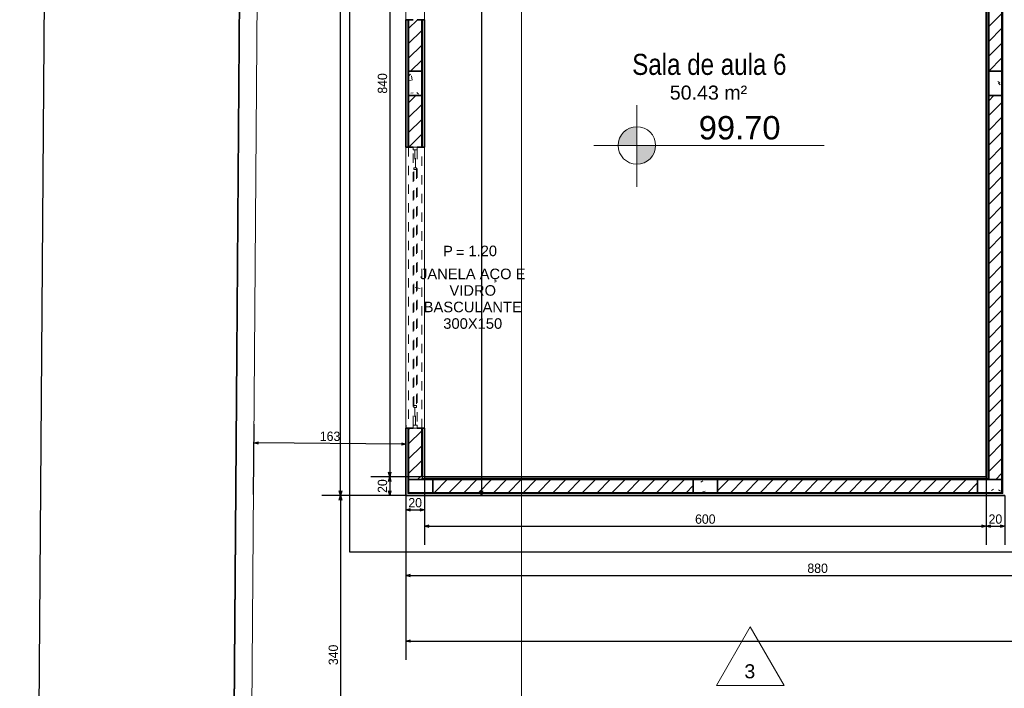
# Model space of a CAD drawing. Header units: millimetres. Extents: x -109 to 627, y -178 to 173.
# Tile 8 of 178: x -18.49 to -7.97, y 7.28 to 14.42. Entities that reach past the tile are written whole.
import ezdxf

# ---------------------------------------------------------------- set-up
doc = ezdxf.new("R2010")
doc.units = ezdxf.units.MM
doc.linetypes.add('Traço Curto', pattern=[0.00153, 0.001, -0.00053])
doc.layers.add('A-PAREDE', color=5, linetype='Continuous')
doc.layers.add('A-PISOS-NIVEL', color=1, linetype='Continuous')
for name, color, linetype, lineweight in [('ARQ - ALVENARIA - OSSO', 2, 'Continuous', 35), ('ARQ - COTA_NÍVEL', 2, 'Continuous', 5), ('ARQ - DIVISORIA', 3, 'Continuous', 35), ('ARQ - JANELA', 2, 'Traço Curto', 5), ('ARQ - PAREDE VISTA', 4, 'Continuous', 9), ('ARQ - PAREDES_HACHURA', 9, 'Continuous', 35), ('ARQ - PAREDES_REVESTIMENTO', 3, 'Continuous', 35), ('ARQ - PILAR', 4, 'Continuous', 15), ('ARQ - SIMBOLO_CORTE', 2, 'Continuous', 5), ('ARQ -TEXTO_AMBIENTE', 2, 'Continuous', 5), ('ARQ -TEXTO_JANELA', 2, 'Continuous', 9), ('MURO', 2, 'Continuous', 0)]:
    doc.layers.add(name, color=color, linetype=linetype, lineweight=lineweight)
doc.styles.add('Arial Narrow', font='ARIALN.TTF', dxfattribs={"height": 0.225})
doc.styles.add('Arial_2', font='arial.ttf', dxfattribs={"height": 0.15})
doc.styles.add('Arial_3', font='arial.ttf', dxfattribs={"height": 0.0015})
doc.styles.add('Arial_4', font='arial.ttf', dxfattribs={"height": 0.1125})
doc.styles.add('GULIM', font='Gulim.ttf')
doc.dimstyles.new('GULIM-100', dxfattribs={"dimtxt": 0.1, "dimasz": 0.05, "dimexe": 0.2, "dimexo": 0, "dimgap": 0.025, "dimtad": 1, "dimdec": 0, "dimlfac": 100, "dimzin": 12, "dimdsep": 46, "dimtxsty": 'GULIM', "dimblk": 'OPEN30', "dimcen": 0, "dimclrd": 152, "dimclre": 152, "dimclrt": 152, "dimaunit": 1, "dimadec": 0, "dimazin": 0, "dimtfac": 1.875, "dimtdec": 0, "dimtmove": 2, "dimatfit": 3, "dimldrblk": 'OPEN30', "dimfxl": 0, "dimtolj": 1, "dimtzin": 12, "dimlwd": -1, "dimarcsym": 0})
pattern_1 = [(50, (-17.2688, 35.45875), (0.5462905, -0.0472954), [0.056985, -0.628837]), (355, (-17.2688, 35.45875), (-0.105401, 0.573222), [0.045988, -0.50287]), (100.451, (-17.2228, 35.45476), (0.44084, 0.525572), [0.048987, -0.533862]), (46.184, (-17.2688, 35.6107), (0.812912, -0.126028), [0.085978, -0.942756]), (96.636, (-17.2008, 35.6007), (0.71181, 0.74206), [0.07298, -0.800793]), (351.184, (-17.2688, 35.6107), (0.712045, 0.742424), [0.068982, -0.753805]), (21, (-17.1928, 35.57273), (0.454867, -0.3062124), [0.056985, -0.628837]), (326, (-17.1928, 35.5727), (0.185717, 0.552451), [0.045988, -0.50287]), (71.451, (-17.1548, 35.54773), (0.64037, 0.245952), [0.048987, -0.533862]), (37.5, (-17.26879, 35.45875), (0.0092036, 0.2540508), [0.0249935, -0.4718778, 0.0249935, -0.4848744, -0.5048692]), (37.5, (-17.26879, 35.45875), (0.0092036, 0.2540508), [-1.006739, 0.0249935, -0.479876]), (7.5, (-17.2688, 35.45875), (0.2004088, 0.3006604), [0.0249935, -0.265931, 0.0249935, -0.459881, -0.1919503]), (7.5, (-17.2688, 35.45875), (0.2004088, 0.3006604), [-0.775799, 0.0249935, -0.166957]), (327.5, (-17.43874, 35.45875), (0.4063776, -0.0170732), [0.0249935, -0.1649573, 0.0249935, -0.5688527, -0.7887957]), (327.5, (-17.43874, 35.45875), (0.4063776, -0.0170732), [-0.784797, 0.0249935, -0.763802]), (317.5, (-17.51472, 35.45875), (0.4438837, 0.075988), [0.0249935, -0.222942, 0.0249935, -0.369904, -0.559855]), (317.5, (-17.51472, 35.45875), (0.4438837, 0.075988), [-0.641834, 0.024994, -0.534861])]
pattern_2 = [(45, (-17.26879, 35.45875), (-0.07917545, 0.07917545), [])]

# ---------------------------------------------------------------- blocks, each defined once
blk = doc.blocks.new('_Open30')
at = {"color": 0, "linetype": 'ByBlock', "lineweight": -2}
for p, q in [((-1, 0.27), (0, 0)), ((0, 0), (-1, -0.27)), ((0, 0), (-1, 0))]:
    blk.add_line(p, q, dxfattribs=at)
blk = doc.blocks.new('*D697')
at = {"color": 152, "lineweight": -2, "transparency": 16777216}
for p, q in [((-15.846, 55.95), (-18.126, 55.966)), ((-16.212, 5.951), (-18.492, 5.968))]:
    blk.add_line(p, q, dxfattribs=at)
at = {"color": 152, "transparency": 16777216}
blk.add_line((-18.291, 6.016), (-17.927, 55.915), dxfattribs=at)
at = {"layer": 'Defpoints', "color": 0, "transparency": 16777216}
for p in [(-17.926, 55.965), (-15.846, 55.95), (-16.212, 5.951)]:
    blk.add_point(p, dxfattribs=at)
at = {"color": 152, "transparency": 16777216, "xscale": 0.05, "yscale": 0.05, "zscale": 0.05}
for p, rotation in [((-17.926, 55.965), 89.58136189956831), ((-18.292, 5.966), 269.5813618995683)]:
    blk.add_blockref('_Open30', p, dxfattribs=dict(at, rotation=rotation))
at = {"color": 152, "transparency": 16777216, "insert": (-18.185, 30.966), "char_height": 0.1, "attachment_point": 5, "rotation": 89.5814, "style": 'GULIM'}
blk.add_mtext('\\A1;5000', dxfattribs=at)
blk = doc.blocks.new('JANELA BASCULANTE PRÁTICA DE REVIT - JANELA AÇO E VIDRO BASCULANTE 300X150-6308812-NÍVEL 1')
at = {"layer": 'ARQ - JANELA'}
for p, q in [((1.5, 0.07), (-1.5, 0.07)), ((-1.47, 0.02), (-1.5, 0.02)), ((-1.5, 0.02), (-1.5, -0.02)), ((-1.47, -0.02), (-1.47, 0.02)), ((-1.47, 0.02), (1.47, 0.02)), ((-1.28, 0.005), (-1.47, 0.005)), ((-1.47, 0.005), (-1.47, -0.005)), ((-1.26, 0.015), (-1.28, 0.015)), ((-1.28, 0.015), (-1.28, -0.015)), ((-1.28, -0.005), (-1.28, 0.005)), ((-1.26, -0.015), (-1.26, 0.015)), ((-1.26, 0.015), (1.26, 0.015)), ((1.28, 0.015), (1.26, 0.015)), ((1.26, 0.015), (1.26, -0.015)), ((1.28, -0.015), (1.28, 0.015)), ((1.47, 0.005), (1.28, 0.005)), ((1.28, 0.005), (1.28, -0.005)), ((1.5, 0.02), (1.47, 0.02)), ((1.47, 0.02), (1.47, -0.02)), ((1.47, -0.005), (1.47, 0.005)), ((1.5, -0.02), (1.5, 0.02)), ((-1.5, -0.02), (-1.47, -0.02)), ((-1.5, -0.07), (1.5, -0.07)), ((-1.47, -0.005), (-1.28, -0.005)), ((1.47, -0.02), (-1.47, -0.02)), ((-1.28, -0.015), (-1.26, -0.015)), ((1.26, -0.015), (-1.26, -0.015)), ((1.26, -0.015), (1.28, -0.015)), ((1.28, -0.005), (1.47, -0.005)), ((1.47, -0.02), (1.5, -0.02))]:
    blk.add_line(p, q, dxfattribs=at)
blk = doc.blocks.new('Elevação - Nome da Vista e Número do Detalhe 01-790552-NÍVEL 1')
at = {"layer": 'ARQ - COTA_NÍVEL'}
for p, q in [((0.00008, 0.00748), (-0.00474, -0.00088)), ((0.00491, -0.00088), (0.00008, 0.00748)), ((-0.00474, -0.00088), (0.00491, -0.00088))]:
    blk.add_line(p, q, dxfattribs=at)
blk = doc.blocks.new('Identificação de Janela - Modelo 1-6080617-NÍVEL 1')
at = {"layer": 'ARQ -TEXTO_JANELA', "char_height": 0.0015, "attachment_point": 1, "style": 'Arial_3'}
for s, insert, width in [('P', (-0.00449, 0.00572), 0.0016835), ('=', (-0.00267, 0.00556), 0.0015232)]:
    blk.add_mtext(s, dxfattribs=dict(at, insert=insert, width=width))
blk = doc.blocks.new('*D717')
at = {"color": 152, "lineweight": -2, "transparency": 16777216}
for p, q in [((-14.167, 17.935), (-14.739, 17.935)), ((-14.167, 9.538), (-14.739, 9.538))]:
    blk.add_line(p, q, dxfattribs=at)
at = {"color": 152, "transparency": 16777216}
blk.add_line((-14.539, 17.885), (-14.539, 9.588), dxfattribs=at)
at = {"layer": 'Defpoints', "color": 0, "transparency": 16777216}
for p in [(-14.167, 17.935), (-14.539, 9.538), (-14.167, 9.538)]:
    blk.add_point(p, dxfattribs=at)
at = {"color": 152, "transparency": 16777216, "xscale": 0.05, "yscale": 0.05, "zscale": 0.05}
for p, rotation in [((-14.539, 17.935), 90), ((-14.539, 9.538), 270)]:
    blk.add_blockref('_Open30', p, dxfattribs=dict(at, rotation=rotation))
at = {"color": 152, "transparency": 16777216, "insert": (-14.616, 13.736), "char_height": 0.1, "attachment_point": 5, "rotation": 90, "style": 'GULIM'}
blk.add_mtext('\\A1;840', dxfattribs=at)
blk = doc.blocks.new('*D718')
at = {"color": 152, "lineweight": -2, "transparency": 16777216}
for p, q in [((-14.167, 9.538), (-14.739, 9.538)), ((-14.367, 9.338), (-14.739, 9.338))]:
    blk.add_line(p, q, dxfattribs=at)
at = {"color": 152, "transparency": 16777216}
blk.add_line((-14.539, 9.488), (-14.539, 9.388), dxfattribs=at)
at = {"layer": 'Defpoints', "color": 0, "transparency": 16777216}
for p in [(-14.167, 9.538), (-14.539, 9.338), (-14.367, 9.338)]:
    blk.add_point(p, dxfattribs=at)
at = {"color": 152, "transparency": 16777216, "xscale": 0.05, "yscale": 0.05, "zscale": 0.05}
for p, rotation in [((-14.539, 9.538), 90), ((-14.539, 9.338), 270)]:
    blk.add_blockref('_Open30', p, dxfattribs=dict(at, rotation=rotation))
at = {"color": 152, "transparency": 16777216, "insert": (-14.616, 9.438), "char_height": 0.1, "attachment_point": 5, "rotation": 90, "style": 'GULIM'}
blk.add_mtext('\\A1;20', dxfattribs=at)
blk = doc.blocks.new('*D719')
at = {"layer": 'A-PAREDE', "color": 152, "lineweight": -2, "transparency": 16777216}
for p, q in [((-14.367, 52.726), (-15.264, 52.726)), ((-14.367, 9.338), (-15.264, 9.338))]:
    blk.add_line(p, q, dxfattribs=at)
at = {"layer": 'A-PAREDE', "color": 152, "transparency": 16777216}
blk.add_line((-15.064, 9.388), (-15.064, 52.676), dxfattribs=at)
at = {"layer": 'Defpoints', "color": 0, "transparency": 16777216}
for p in [(-15.064, 52.726), (-14.367, 52.726), (-14.367, 9.338)]:
    blk.add_point(p, dxfattribs=at)
at = {"layer": 'A-PAREDE', "color": 152, "transparency": 16777216, "xscale": 0.05, "yscale": 0.05, "zscale": 0.05}
for p, rotation in [((-15.064, 52.726), 90), ((-15.064, 9.338), 270)]:
    blk.add_blockref('_Open30', p, dxfattribs=dict(at, rotation=rotation))
at = {"layer": 'A-PAREDE', "color": 152, "transparency": 16777216, "insert": (-15.141, 31.032), "char_height": 0.1, "attachment_point": 5, "rotation": 90, "style": 'GULIM'}
blk.add_mtext('\\A1;4339', dxfattribs=at)
blk = doc.blocks.new('*D693')
at = {"color": 152, "lineweight": -2, "transparency": 16777216}
for p, q in [((-14.167, 9.538), (-14.167, 8.984)), ((-14.367, 9.338), (-14.367, 8.984))]:
    blk.add_line(p, q, dxfattribs=at)
at = {"color": 152, "transparency": 16777216}
blk.add_line((-14.317, 9.184), (-14.217, 9.184), dxfattribs=at)
at = {"layer": 'Defpoints', "color": 0, "transparency": 16777216}
for p in [(-14.167, 9.538), (-14.367, 9.338), (-14.167, 9.184)]:
    blk.add_point(p, dxfattribs=at)
at = {"color": 152, "transparency": 16777216, "xscale": 0.05, "yscale": 0.05, "zscale": 0.05, "rotation": 180}
blk.add_blockref('_Open30', (-14.367, 9.184), dxfattribs=at)
at = {"color": 152, "transparency": 16777216, "xscale": 0.05, "yscale": 0.05, "zscale": 0.05}
blk.add_blockref('_Open30', (-14.167, 9.184), dxfattribs=at)
at = {"color": 152, "transparency": 16777216, "insert": (-14.267, 9.26), "char_height": 0.1, "attachment_point": 5, "style": 'GULIM'}
blk.add_mtext('\\A1;20', dxfattribs=at)
blk = doc.blocks.new('*D720')
at = {"color": 152, "lineweight": -2, "transparency": 16777216}
for p, q in [((-14.167, 9.538), (-14.167, 8.809)), ((-8.169, 9.538), (-8.169, 8.809))]:
    blk.add_line(p, q, dxfattribs=at)
at = {"color": 152, "transparency": 16777216}
blk.add_line((-14.117, 9.009), (-8.219, 9.009), dxfattribs=at)
at = {"layer": 'Defpoints', "color": 0, "transparency": 16777216}
for p in [(-14.167, 9.538), (-8.169, 9.538), (-8.169, 9.009)]:
    blk.add_point(p, dxfattribs=at)
at = {"color": 152, "transparency": 16777216, "xscale": 0.05, "yscale": 0.05, "zscale": 0.05, "rotation": 180}
blk.add_blockref('_Open30', (-14.167, 9.009), dxfattribs=at)
at = {"color": 152, "transparency": 16777216, "xscale": 0.05, "yscale": 0.05, "zscale": 0.05}
blk.add_blockref('_Open30', (-8.169, 9.009), dxfattribs=at)
at = {"color": 152, "transparency": 16777216, "insert": (-11.168, 9.085), "char_height": 0.1, "attachment_point": 5, "style": 'GULIM'}
blk.add_mtext('\\A1;600', dxfattribs=at)
blk = doc.blocks.new('*D721')
at = {"color": 152, "lineweight": -2, "transparency": 16777216}
for p, q in [((-8.169, 9.538), (-8.169, 8.809)), ((-7.969, 9.338), (-7.969, 8.809))]:
    blk.add_line(p, q, dxfattribs=at)
at = {"color": 152, "transparency": 16777216}
blk.add_line((-8.119, 9.009), (-8.019, 9.009), dxfattribs=at)
at = {"layer": 'Defpoints', "color": 0, "transparency": 16777216}
for p in [(-8.169, 9.538), (-7.969, 9.338), (-7.969, 9.009)]:
    blk.add_point(p, dxfattribs=at)
at = {"color": 152, "transparency": 16777216, "xscale": 0.05, "yscale": 0.05, "zscale": 0.05, "rotation": 180}
blk.add_blockref('_Open30', (-8.169, 9.009), dxfattribs=at)
at = {"color": 152, "transparency": 16777216, "xscale": 0.05, "yscale": 0.05, "zscale": 0.05}
blk.add_blockref('_Open30', (-7.969, 9.009), dxfattribs=at)
at = {"color": 152, "transparency": 16777216, "insert": (-8.069, 9.085), "char_height": 0.1, "attachment_point": 5, "style": 'GULIM'}
blk.add_mtext('\\A1;20', dxfattribs=at)
blk = doc.blocks.new('*D694')
at = {"color": 152, "lineweight": -2, "transparency": 16777216}
for p, q in [((-14.367, 9.338), (-14.367, 8.284)), ((-5.569, 9.338), (-5.569, 8.284))]:
    blk.add_line(p, q, dxfattribs=at)
at = {"color": 152, "transparency": 16777216}
blk.add_line((-14.317, 8.484), (-5.619, 8.484), dxfattribs=at)
at = {"layer": 'Defpoints', "color": 0, "transparency": 16777216}
for p in [(-14.367, 9.338), (-5.569, 9.338), (-5.569, 8.484)]:
    blk.add_point(p, dxfattribs=at)
at = {"color": 152, "transparency": 16777216, "xscale": 0.05, "yscale": 0.05, "zscale": 0.05, "rotation": 180}
blk.add_blockref('_Open30', (-14.367, 8.484), dxfattribs=at)
at = {"color": 152, "transparency": 16777216, "xscale": 0.05, "yscale": 0.05, "zscale": 0.05}
blk.add_blockref('_Open30', (-5.569, 8.484), dxfattribs=at)
at = {"color": 152, "transparency": 16777216, "insert": (-9.968, 8.56), "char_height": 0.1, "attachment_point": 5, "style": 'GULIM'}
blk.add_mtext('\\A1;880', dxfattribs=at)
blk = doc.blocks.new('*D853')
at = {"color": 152, "lineweight": -2, "transparency": 16777216}
for p, q in [((-14.367, 9.338), (-14.367, 7.584)), ((51.629, 9.338), (51.629, 7.584))]:
    blk.add_line(p, q, dxfattribs=at)
at = {"color": 152, "transparency": 16777216}
blk.add_line((-14.317, 7.784), (51.579, 7.784), dxfattribs=at)
at = {"layer": 'Defpoints', "color": 0, "transparency": 16777216}
for p in [(-14.367, 9.338), (51.629, 9.338), (51.629, 7.784)]:
    blk.add_point(p, dxfattribs=at)
at = {"color": 152, "transparency": 16777216, "xscale": 0.05, "yscale": 0.05, "zscale": 0.05, "rotation": 180}
blk.add_blockref('_Open30', (-14.367, 7.784), dxfattribs=at)
at = {"color": 152, "transparency": 16777216, "xscale": 0.05, "yscale": 0.05, "zscale": 0.05}
blk.add_blockref('_Open30', (51.629, 7.784), dxfattribs=at)
at = {"color": 152, "transparency": 16777216, "insert": (18.631, 7.86), "char_height": 0.1, "attachment_point": 5, "style": 'GULIM'}
blk.add_mtext('\\A1;6600', dxfattribs=at)
blk = doc.blocks.new('Elevações de ponto - Cota de Nível 1-825078-NÍVEL 1')
at = {"layer": 'ARQ - COTA_NÍVEL'}
h = blk.add_hatch(color=256, dxfattribs=at)
edge = h.paths.add_edge_path(flags=0)
edge.add_line((0, 0.002278), (0, 0.000678))
edge.add_line((0, 0.000678), (-0.0016, 0.000678))
edge.add_arc((0, 0.000678), 0.0016, 90, 180, ccw=False)
h = blk.add_hatch(color=256, dxfattribs=at)
edge = h.paths.add_edge_path(flags=0)
edge.add_arc((0, 0.000678), 0.0016, 270, 360, ccw=False)
edge.add_line((0, -0.000922), (0, 0.000678))
edge.add_line((0, 0.000678), (0.0016, 0.000678))
for p, q in [((0, 0.004106), (0, -0.002843)), ((0, -0.00218), (0, 0.003078)), ((0, 0.000678), (0, 0.002278)), ((-0.003665, 0.000678), (0.016004, 0.000678)), ((-0.0016, 0.000678), (0, 0.000678)), ((0.0016, 0.000678), (0, 0.000678)), ((0, 0.000678), (0, -0.000922))]:
    blk.add_line(p, q, dxfattribs=at)
blk.add_circle((0, 0.000678), 0.0016, dxfattribs=at)
for start, end in [(90, 180), (270, 360)]:
    blk.add_arc((0, 0.000678), 0.0016, start, end, dxfattribs=at)
blk = doc.blocks.new('*D975')
at = {"layer": 'A-PAREDE', "color": 152, "lineweight": -2, "transparency": 16777216}
for p, q in [((-14.367, 9.338), (-15.264, 9.338)), ((-14.273, 5.934), (-15.264, 5.934))]:
    blk.add_line(p, q, dxfattribs=at)
at = {"layer": 'A-PAREDE', "color": 152, "transparency": 16777216}
blk.add_line((-15.064, 9.288), (-15.064, 5.984), dxfattribs=at)
at = {"layer": 'Defpoints', "color": 0, "transparency": 16777216}
for p in [(-14.367, 9.338), (-15.064, 5.934), (-14.273, 5.934)]:
    blk.add_point(p, dxfattribs=at)
at = {"layer": 'A-PAREDE', "color": 152, "transparency": 16777216, "xscale": 0.05, "yscale": 0.05, "zscale": 0.05}
for p, rotation in [((-15.064, 9.338), 90), ((-15.064, 5.934), 270)]:
    blk.add_blockref('_Open30', p, dxfattribs=dict(at, rotation=rotation))
at = {"layer": 'A-PAREDE', "color": 152, "transparency": 16777216, "insert": (-15.141, 7.636), "char_height": 0.1, "attachment_point": 5, "rotation": 90, "style": 'GULIM'}
blk.add_mtext('\\A1;340', dxfattribs=at)
blk = doc.blocks.new('*D991')
at = {"color": 152, "lineweight": -2, "transparency": 16777216}
for p, q in [((-15.994, 9.349), (-15.988, 10.098)), ((-14.367, 9.338), (-14.362, 10.087))]:
    blk.add_line(p, q, dxfattribs=at)
at = {"color": 152, "transparency": 16777216}
blk.add_line((-14.413, 9.887), (-15.94, 9.898), dxfattribs=at)
at = {"layer": 'Defpoints', "color": 0, "transparency": 16777216}
for p in [(-15.99, 9.898), (-15.994, 9.349), (-14.367, 9.338)]:
    blk.add_point(p, dxfattribs=at)
at = {"color": 152, "transparency": 16777216, "xscale": 0.05, "yscale": 0.05, "zscale": 0.05}
for p, rotation in [((-15.99, 9.898), 179.5813618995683), ((-14.363, 9.887), 359.5813618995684)]:
    blk.add_blockref('_Open30', p, dxfattribs=dict(at, rotation=rotation))
at = {"color": 152, "transparency": 16777216, "insert": (-15.176, 9.969), "char_height": 0.1, "attachment_point": 5, "rotation": 359.5814, "style": 'GULIM'}
blk.add_mtext('\\A1;163', dxfattribs=at)
blk = doc.blocks.new('*D998')
at = {"color": 152, "lineweight": -2, "transparency": 16777216}
for p, q in [((-14.077, 43.899), (-13.36, 43.899)), ((-14.077, 9.338), (-13.36, 9.338))]:
    blk.add_line(p, q, dxfattribs=at)
at = {"color": 152, "transparency": 16777216}
blk.add_line((-13.56, 43.849), (-13.56, 9.388), dxfattribs=at)
at = {"layer": 'Defpoints', "color": 0, "transparency": 16777216}
for p in [(-14.077, 43.899), (-14.077, 9.338), (-13.56, 9.338)]:
    blk.add_point(p, dxfattribs=at)
at = {"color": 152, "transparency": 16777216, "xscale": 0.05, "yscale": 0.05, "zscale": 0.05}
for p, rotation in [((-13.56, 43.899), 90), ((-13.56, 9.338), 270)]:
    blk.add_blockref('_Open30', p, dxfattribs=dict(at, rotation=rotation))
at = {"color": 152, "transparency": 16777216, "insert": (-13.636, 26.618), "char_height": 0.1, "attachment_point": 5, "rotation": 90, "style": 'GULIM'}
blk.add_mtext('\\A1;3456', dxfattribs=at)

msp = doc.modelspace()

# ---------------------------------------------------------------- hatches: boundary and pattern name
at = {"layer": 'ARQ - PAREDES_HACHURA'}
h = msp.add_hatch(color=256, dxfattribs=at)
h.paths.add_polyline_path([(-14.33719, 9.36758), (-14.33719, 10.05741), (-14.34719, 10.05741), (-14.34719, 9.36758)], flags=0)
h.paths.add_polyline_path([(-14.33719, 13.05661), (-14.33719, 14.41626), (-14.34719, 14.41626), (-14.34719, 13.05661)], flags=0)
h.paths.add_polyline_path([(-14.33719, 17.41582), (-14.33727, 18.6555), (-14.34719, 18.65518), (-14.34719, 17.41582)], flags=0)
h.paths.add_polyline_path([(-14.34719, 21.65472), (-14.33719, 21.65472), (-14.33719, 23.01345), (-14.34719, 23.01345), (-14.34719, 22.20426)], flags=0)
h.paths.add_polyline_path([(-14.33719, 26.01267), (-14.33719, 26.70309), (-14.33719, 35.85071), (-14.34719, 35.85071), (-14.34719, 26.01267)], flags=0)
h.paths.add_polyline_path([(-14.33719, 38.85092), (-14.33719, 40.21057), (-14.34719, 40.21057), (-14.34719, 38.85092)], flags=0)
h.paths.add_polyline_path([(-14.34719, 43.20882), (-14.33719, 43.20882), (-14.33719, 43.89864), (-14.34719, 43.89864), (-14.34719, 43.72868)], flags=0)
h = msp.add_hatch(dxfattribs=at)
h.set_pattern_fill('FP_6', color=256, scale=0.999741, style=0, pattern_type=2)
h.set_pattern_definition(pattern_2)
h.paths.add_polyline_path([(-14.2872, 13.86642), (-14.19722, 13.86642), (-14.19722, 14.41628), (-14.33719, 14.41628), (-14.33719, 13.86642)], flags=0)
h.paths.add_polyline_path([(-14.33719, 17.4155), (-14.19722, 17.4155), (-14.19722, 17.96536), (-14.33719, 17.96536), (-14.33719, 17.45299)], flags=0)
h = msp.add_hatch(color=256, dxfattribs=at)
h.paths.add_polyline_path([(-14.19722, 9.51755), (-14.18723, 9.51826), (-14.18723, 10.05741), (-14.19722, 10.05741), (-14.19722, 9.53754)], flags=0)
h.paths.add_polyline_path([(-14.19722, 13.05663), (-14.18723, 13.05663), (-14.18723, 14.41628), (-14.19722, 14.41628), (-14.19722, 13.60649)], flags=0)
h.paths.add_polyline_path([(-14.18723, 17.4155), (-14.18723, 17.95536), (-14.19722, 17.95534), (-14.19722, 17.4155)], flags=0)
h = msp.add_hatch(color=256, dxfattribs=at)
h.paths.add_polyline_path([(-8.14879, 9.51755), (-8.13879, 9.51756), (-8.13879, 17.0156), (-8.14879, 17.0156), (-8.14879, 9.53572)], flags=0)
h.paths.add_polyline_path([(-8.13879, 17.91537), (-8.13879, 17.95536), (-8.14879, 17.95536), (-8.14879, 17.91537)], flags=0)
h = msp.add_hatch(dxfattribs=at)
h.set_pattern_fill('FP_6', color=256, scale=0.999741, style=0, pattern_type=2)
h.set_pattern_definition(pattern_2)
h.paths.add_polyline_path([(-8.13879, 13.86642), (-7.99883, 13.86642), (-7.99883, 17.0456), (-8.13879, 17.0456), (-8.13879, 15.77578)], flags=0)
h.paths.add_polyline_path([(-8.13879, 17.88538), (-7.99883, 17.88538), (-7.99883, 17.96536), (-8.13879, 17.96536), (-8.13879, 17.90992)], flags=0)
for points in [[(-7.98883, 9.36758), (-7.98883, 17.0206), (-7.99883, 17.0206), (-7.99883, 9.36758)], [(-8.25876, 9.50755), (-8.13879, 9.50755), (-8.13879, 9.51755), (-14.19722, 9.51755), (-14.19722, 9.50755), (-8.37151, 9.50755)], [(-7.98883, 9.35759), (-7.98883, 9.36758), (-14.34719, 9.36758), (-14.34719, 9.35759), (-7.99883, 9.35759)]]:
    msp.add_hatch(color=256, dxfattribs=at).paths.add_polyline_path(points, flags=0)
h = msp.add_hatch(dxfattribs=at)
h.set_pattern_fill('FP_6', color=256, scale=0.999741, style=0, pattern_type=2)
h.set_pattern_definition(pattern_2)
h.paths.add_polyline_path([(-14.33719, 9.50755), (-14.19722, 9.50755), (-14.19722, 10.05741), (-14.33719, 10.05741)], flags=0)
h.paths.add_polyline_path([(-14.2872, 13.05663), (-14.19722, 13.05663), (-14.19722, 13.60649), (-14.33719, 13.60649), (-14.33719, 13.05663)], flags=0)
h = msp.add_hatch(dxfattribs=at)
h.set_pattern_fill('FP_6', color=256, scale=0.999741, style=0, pattern_type=2)
h.set_pattern_definition(pattern_2)
h.paths.add_polyline_path([(-8.13879, 9.50755), (-7.99883, 9.50755), (-7.99883, 13.60649), (-8.13879, 13.60649), (-8.13879, 9.51755)], flags=0)
h = msp.add_hatch(dxfattribs=at)
h.set_pattern_fill('FP_6', color=256, scale=0.999741, style=0, pattern_type=2)
h.set_pattern_definition(pattern_2)
h.paths.add_polyline_path([(-14.07726, 9.36758), (-11.29798, 9.36758), (-11.29798, 9.50755), (-14.07726, 9.50755)], flags=0)
h = msp.add_hatch(dxfattribs=at)
h.set_pattern_fill('FP_6', color=256, scale=0.999741, style=0, pattern_type=2)
h.set_pattern_definition(pattern_2)
h.paths.add_polyline_path([(-8.25876, 9.36758), (-8.25876, 9.50755), (-11.03804, 9.50755), (-11.03804, 9.36758), (-8.37151, 9.36758)], flags=0)
at = {"layer": 'ARQ - PILAR'}
h = msp.add_hatch(dxfattribs=at)
h.set_pattern_fill('FP_1', color=256, scale=0.999741, style=0, pattern_type=2)
h.set_pattern_definition(pattern_1)
h.paths.add_polyline_path([(-14.33719, 13.60649), (-14.19722, 13.60649), (-14.19722, 13.86642), (-14.33719, 13.86642), (-14.33719, 13.61052)], flags=0)
h = msp.add_hatch(dxfattribs=at)
h.set_pattern_fill('FP_1', color=256, scale=0.999741, style=0, pattern_type=2)
h.set_pattern_definition(pattern_1)
h.paths.add_polyline_path([(-7.99883, 13.60649), (-7.99883, 13.86642), (-8.13879, 13.86642), (-8.13879, 13.60649)], flags=0)
h = msp.add_hatch(dxfattribs=at)
h.set_pattern_fill('FP_1', color=256, scale=0.999741, style=0, pattern_type=2)
h.set_pattern_definition(pattern_1)
h.paths.add_polyline_path([(-11.03804, 9.36758), (-11.03804, 9.50755), (-11.29798, 9.50755), (-11.29798, 9.36758)], flags=0)
h = msp.add_hatch(dxfattribs=at)
h.set_pattern_fill('FP_1', color=256, scale=0.999741, style=0, pattern_type=2)
h.set_pattern_definition(pattern_1)
h.paths.add_polyline_path([(-7.99883, 9.36758), (-7.99883, 9.50755), (-8.25876, 9.50755), (-8.25876, 9.36758), (-8.13879, 9.36758)], flags=0)

# ---------------------------------------------------------------- linework, layer by layer
at = {"linetype": 'Continuous'}
msp.add_line((-15.84619, 55.94972), (-16.21151, 5.951), dxfattribs=at)
at = {"layer": 'A-PISOS-NIVEL', "color": 252}
for p, q in [((-14.96718, 53.72635), (-14.96718, 8.73775)), ((-14.96718, 8.73775), (-4.96962, 8.73775))]:
    msp.add_line(p, q, dxfattribs=at)
at = {"layer": 'ARQ - ALVENARIA - OSSO', "color": 4}
msp.add_line((-15.84301, 55.94969), (-16.20824, 5.96392), dxfattribs=at)
at = {"layer": 'ARQ - ALVENARIA - OSSO'}
for p, q in [((-8.13879, 17.0456), (-8.13879, 13.86642)), ((-7.99883, 13.86642), (-7.99883, 17.0456)), ((-14.2872, 14.41628), (-14.33719, 14.41628)), ((-14.33719, 14.41628), (-14.33719, 13.86642)), ((-14.19722, 14.41628), (-14.24721, 14.41628)), ((-14.19722, 13.86642), (-14.19722, 14.41628)), ((-14.33719, 13.86642), (-14.19722, 13.86642)), ((-8.13879, 13.86642), (-7.99883, 13.86642)), ((-14.19722, 13.60649), (-14.33719, 13.60649)), ((-14.33719, 13.60649), (-14.33719, 13.05663)), ((-14.19722, 13.05663), (-14.19722, 13.60649)), ((-7.99883, 13.60649), (-8.13879, 13.60649)), ((-8.13879, 13.60649), (-8.13879, 9.50755)), ((-7.99883, 9.50755), (-7.99883, 13.60649)), ((-14.33719, 13.05663), (-14.2872, 13.05663)), ((-14.24721, 13.05663), (-14.19722, 13.05663)), ((-14.2872, 10.05741), (-14.33719, 10.05741)), ((-14.33719, 10.05741), (-14.33719, 9.50755)), ((-14.19722, 10.05741), (-14.24721, 10.05741)), ((-14.19722, 9.53754), (-14.19722, 10.05741)), ((-14.33719, 9.50755), (-14.19722, 9.50755)), ((-14.19722, 9.51755), (-14.19722, 9.50755)), ((-11.29798, 9.50755), (-14.07726, 9.50755)), ((-14.07726, 9.50755), (-14.07726, 9.36758)), ((-11.29798, 9.36758), (-11.29798, 9.50755)), ((-8.25876, 9.50755), (-11.03804, 9.50755)), ((-11.03804, 9.50755), (-11.03804, 9.36758)), ((-8.25876, 9.36758), (-8.25876, 9.50755)), ((-8.13879, 9.50755), (-7.99883, 9.50755)), ((-14.07726, 9.36758), (-11.29798, 9.36758)), ((-11.03804, 9.36758), (-8.25876, 9.36758))]:
    msp.add_line(p, q, dxfattribs=at)
at = {"layer": 'ARQ - DIVISORIA'}
for p, q in [((-14.33719, 14.41626), (-14.34719, 14.41626)), ((-14.18723, 14.41628), (-14.19722, 14.41628)), ((-14.33719, 13.05661), (-14.33719, 13.86642)), ((-14.19722, 13.86642), (-14.19722, 13.60649)), ((-8.13879, 13.60649), (-8.13879, 13.86642)), ((-7.99883, 13.86642), (-7.99883, 9.36758)), ((-14.34719, 13.05661), (-14.33719, 13.05661)), ((-14.19722, 13.05663), (-14.18723, 13.05663)), ((-14.33719, 10.05741), (-14.34719, 10.05741)), ((-14.18723, 10.05741), (-14.19722, 10.05741)), ((-14.33719, 9.36758), (-14.33719, 9.50755)), ((-14.19722, 9.50755), (-8.13879, 9.50755)), ((-7.99883, 9.36758), (-14.33719, 9.36758))]:
    msp.add_line(p, q, dxfattribs=at)
at = {"layer": 'ARQ - PAREDE VISTA'}
for p, q in [((-14.36718, 14.41626), (-14.36718, 17.41582)), ((-14.16723, 17.4155), (-14.16723, 14.41628)), ((-8.14879, 9.51755), (-8.14879, 17.0156)), ((-7.98883, 17.0206), (-7.98883, 9.35759)), ((-14.34719, 13.05661), (-14.34719, 14.41626)), ((-14.18723, 14.41628), (-14.18723, 13.05663)), ((-14.36718, 10.05741), (-14.36718, 13.05661)), ((-14.16723, 13.05663), (-14.16723, 10.05741)), ((-14.34719, 9.35759), (-14.34719, 10.05741)), ((-14.18723, 10.05741), (-14.18723, 9.51755)), ((-14.18723, 9.51755), (-8.14879, 9.51755)), ((-7.98883, 9.35759), (-14.34719, 9.35759))]:
    msp.add_line(p, q, dxfattribs=at)
at = {"layer": 'ARQ - PAREDES_REVESTIMENTO'}
for p, q in [((-8.16879, 17.0156), (-8.16879, 9.53754)), ((-14.36718, 14.41626), (-14.36718, 13.05661)), ((-14.34719, 14.41626), (-14.36718, 14.41626)), ((-14.16723, 14.41628), (-14.18723, 14.41628)), ((-14.16723, 13.05663), (-14.16723, 14.41628)), ((-14.36718, 13.05661), (-14.34719, 13.05661)), ((-14.18723, 13.05663), (-14.16723, 13.05663)), ((-14.36718, 10.05741), (-14.36718, 9.33759)), ((-14.34719, 10.05741), (-14.36718, 10.05741)), ((-14.16723, 10.05741), (-14.18723, 10.05741)), ((-14.16723, 9.53754), (-14.16723, 10.05741)), ((-8.16879, 9.53754), (-14.16723, 9.53754)), ((-14.36718, 9.33759), (-7.96884, 9.33759))]:
    msp.add_line(p, q, dxfattribs=at)
at = {"layer": 'ARQ - PILAR'}
for p, q in [((-14.19722, 13.86642), (-14.33719, 13.86642)), ((-14.33719, 13.86642), (-14.33719, 13.60649)), ((-14.19722, 13.60649), (-14.19722, 13.86642)), ((-7.99883, 13.86642), (-8.13879, 13.86642)), ((-8.13879, 13.86642), (-8.13879, 13.60649)), ((-7.99883, 13.60649), (-7.99883, 13.86642)), ((-14.33719, 13.60649), (-14.19722, 13.60649)), ((-8.13879, 13.60649), (-7.99883, 13.60649)), ((-14.07726, 9.50755), (-14.33719, 9.50755)), ((-14.33719, 9.50755), (-14.33719, 9.36758)), ((-14.07726, 9.36758), (-14.07726, 9.50755)), ((-11.03804, 9.50755), (-11.29798, 9.50755)), ((-11.29798, 9.50755), (-11.29798, 9.36758)), ((-11.03804, 9.36758), (-11.03804, 9.50755)), ((-7.99883, 9.50755), (-8.25876, 9.50755)), ((-8.25876, 9.50755), (-8.25876, 9.36758)), ((-7.99883, 9.36758), (-7.99883, 9.50755)), ((-14.33719, 9.36758), (-14.07726, 9.36758)), ((-11.29798, 9.36758), (-11.03804, 9.36758)), ((-8.25876, 9.36758), (-7.99883, 9.36758))]:
    msp.add_line(p, q, dxfattribs=at)
at = {"layer": 'ARQ - SIMBOLO_CORTE'}
msp.add_line((-13.13065, 56.16892), (-13.13065, 5.39384), dxfattribs=at)
at = {"layer": 'ARQ -TEXTO_JANELA'}
msp.add_line((-14.26721, 11.55702), (-14.21265, 11.54867), dxfattribs=at)
at = {"layer": 'MURO', "color": 4, "linetype": 'ByBlock'}
msp.add_line((-15.65306, 55.94803), (-16.01693, 6.14931), dxfattribs=at)

# ---------------------------------------------------------------- block references
at = {"layer": 'ARQ - COTA_NÍVEL'}
for name, p, xscale, yscale, zscale in [('Elevações de ponto - Cota de Nível 1-825078-NÍVEL 1', (-11.89886, 12.98918), 124.9999999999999, 124.9999999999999, 124.9999999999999), ('Elevação - Nome da Vista e Número do Detalhe 01-790552-NÍVEL 1', (-10.69325, 7.37439), 74.98057826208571, 74.98057826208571, 74.98057826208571)]:
    msp.add_blockref(name, p, dxfattribs=dict(at, xscale=xscale, yscale=yscale, zscale=zscale))
at = {"layer": 'ARQ - JANELA', "xscale": 0.9997410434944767, "yscale": 0.9997410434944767, "zscale": 0.9997410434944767, "rotation": 269.9999999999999}
msp.add_blockref('JANELA BASCULANTE PRÁTICA DE REVIT - JANELA AÇO E VIDRO BASCULANTE 300X150-6308812-NÍVEL 1', (-14.26721, 11.55702), dxfattribs=at)
at = {"layer": 'ARQ -TEXTO_JANELA', "xscale": 74.98057826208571, "yscale": 74.98057826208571, "zscale": 74.98057826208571}
msp.add_blockref('Identificação de Janela - Modelo 1-6080617-NÍVEL 1', (-13.63237, 11.5737), dxfattribs=at)

# ---------------------------------------------------------------- texts
at = {"layer": 'ARQ - COTA_NÍVEL', "line_spacing_factor": 0.941778, "style": 'Arial_2'}
for s, insert, char_height, width, attachment_point in [('99.70', (-11.23808, 13.38801), 0.25, 0.8141331, 1), ('3', (-10.69248, 7.53591), 0.14996, 0.1395295, 2)]:
    msp.add_mtext(s, dxfattribs=dict(at, insert=insert, char_height=char_height, width=width, attachment_point=attachment_point))
at = {"layer": 'ARQ -TEXTO_AMBIENTE', "attachment_point": 2}
for s, insert, char_height, width, line_spacing_factor, style in [('Sala de aula 6', (-11.1246, 14.05202), 0.2249417, 1.9723384, 0.974696, 'Arial Narrow'), ('50.43 m²', (-11.13396, 13.71315), 0.149961, 0.9877222, 0.941778, 'Arial_2')]:
    msp.add_mtext(s, dxfattribs=dict(at, insert=insert, char_height=char_height, width=width, line_spacing_factor=line_spacing_factor, style=style))
at = {"layer": 'ARQ -TEXTO_JANELA', "line_spacing_factor": 0.941778, "style": 'Arial_4'}
for s, insert, char_height, width, attachment_point in [('1.20', (-13.39252, 12.00462), 0.112471, 0.3662711, 3), ('JANELA AÇO E\\PVIDRO\\PBASCULANTE\\P300X150', (-13.65211, 11.75901), 0.1124709, 1.3452891, 2)]:
    msp.add_mtext(s, dxfattribs=dict(at, insert=insert, char_height=char_height, width=width, attachment_point=attachment_point))

# ---------------------------------------------------------------- dimensions: what is measured, and where the dimension line sits
for p1, p2, distance, picture, middle in [((-16.21151, 5.951), (-15.84619, 55.94972), 2.08012, '*D697', (-18.18518, 30.96612)), ((-14.36718, 9.33759), (-15.99355, 9.34948), -0.549, '*D991', (-15.17579, 9.96892))]:
    dim = msp.add_aligned_dim(p1=p1, p2=p2, distance=distance, dimstyle='GULIM-100')
    dim.commit()
    dim.dimension.update_dxf_attribs({"geometry": picture, "text_midpoint": middle})
for base, p1, p2, picture, middle in [((-13.56002, 9.33759), (-14.07726, 43.89864), (-14.07726, 9.33759), '*D998', (-13.63635, 26.61812)), ((-14.53946, 9.53754), (-14.16723, 17.93537), (-14.16723, 9.53754), '*D717', (-14.61579, 13.73645)), ((-14.53946, 9.33759), (-14.16723, 9.53754), (-14.36718, 9.33759), '*D718', (-14.61572, 9.43757))]:
    dim = msp.add_linear_dim(base=base, p1=p1, p2=p2, angle=90, dimstyle='GULIM-100')
    dim.commit()
    dim.dimension.update_dxf_attribs({"geometry": picture, "text_midpoint": middle})
for base, p1, p2, picture, middle in [((-14.16723, 9.18394), (-14.36718, 9.33759), (-14.16723, 9.53754), '*D693', (-14.26721, 9.26021)), ((-8.16879, 9.00881), (-14.16723, 9.53754), (-8.16879, 9.53754), '*D720', (-11.16801, 9.08507)), ((-7.96884, 9.00881), (-8.16879, 9.53754), (-7.96884, 9.33759), '*D721', (-8.06881, 9.08507)), ((51.62928, 7.78394), (-14.36718, 9.33759), (51.62928, 9.33775), '*D853', (18.63105, 7.86021)), ((-5.56946, 8.48394), (-14.36718, 9.33759), (-5.56946, 9.33759), '*D694', (-9.96832, 8.56021))]:
    dim = msp.add_linear_dim(base=base, p1=p1, p2=p2, dimstyle='GULIM-100')
    dim.commit()
    dim.dimension.update_dxf_attribs({"geometry": picture, "text_midpoint": middle})
at = {"layer": 'A-PAREDE', "color": 252}
dim = msp.add_linear_dim(base=(-15.06432, 52.72635), p1=(-14.36718, 9.33759), p2=(-14.36718, 52.72635), angle=90, dimstyle='GULIM-100', dxfattribs=at)
dim.commit()
dim.dimension.update_dxf_attribs({"geometry": '*D719', "text_midpoint": (-15.14065, 31.03197)})
at = {"layer": 'A-PAREDE'}
dim = msp.add_linear_dim(base=(-15.06432, 5.93407), p1=(-14.36718, 9.33759), p2=(-14.27338, 5.93407), angle=90, dimstyle='GULIM-100', dxfattribs=at)
dim.commit()
dim.dimension.update_dxf_attribs({"geometry": '*D975', "text_midpoint": (-15.14065, 7.63583)})

doc.saveas('drawing.dxf')
